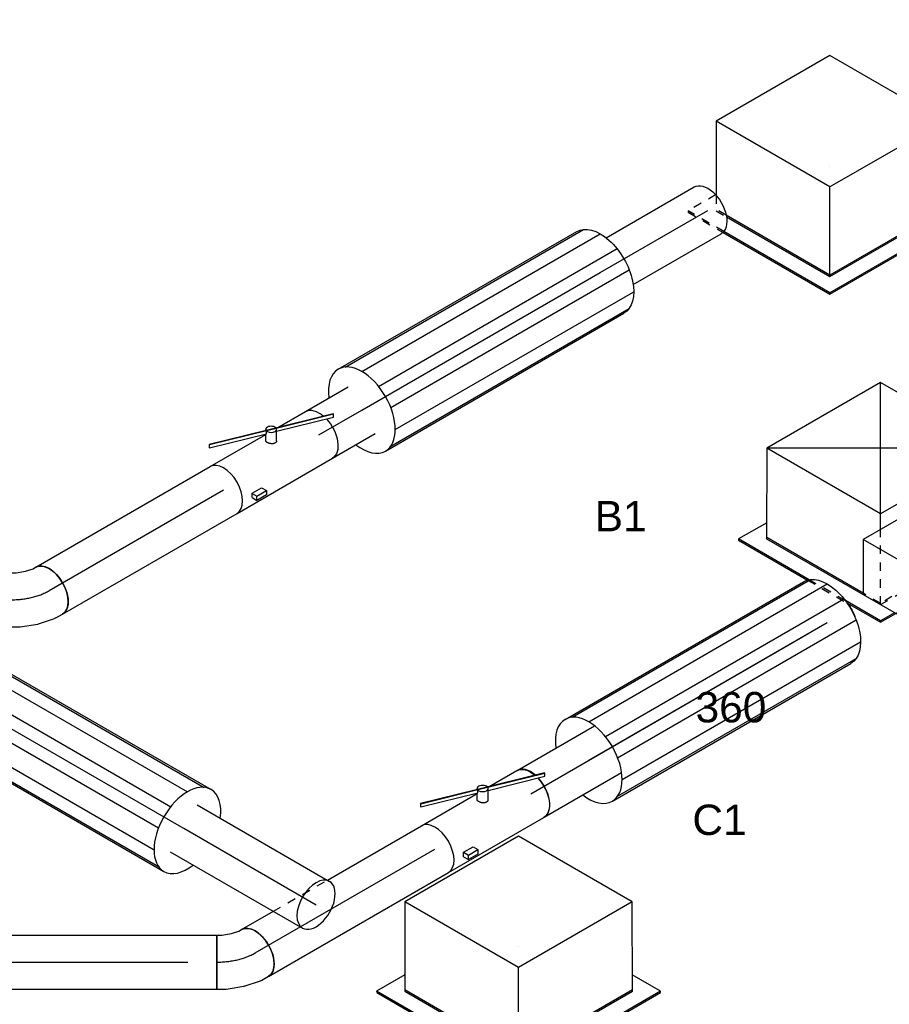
# Model space of a CAD drawing. Extents: x -132501 to 411300, y -42818 to 427495.
# Tile 191 of 256: x 29837 to 32415, y 176615 to 179534. Entities that reach past the tile are written whole.
import ezdxf
from ezdxf.enums import TextEntityAlignment as Align

# ---------------------------------------------------------------- set-up
doc = ezdxf.new("R2010")
doc.units = 0
doc.header["$LTSCALE"] = 50
doc.linetypes.add('CENTER2', pattern=[28.575, 19.05, -3.175, 3.175, -3.175])
doc.linetypes.add('STREEPJES', pattern=[0.1, 0.05, -0.05])
doc.layers.get('0').update_dxf_attribs({"linetype": 'CONTINUOUS'})
for name, color, linetype in [('WL570---_RETOUR', 112, 'CONTINUOUS'), ('WL570---_RETOUR_HL', 8, 'CONTINUOUS'), ('WL570---_RETOUR_RST', 2, 'CONTINUOUS'), ('WL570---_RETOUR_RST_HL', 1, 'CONTINUOUS'), ('WL570---_TOEVOER', 3, 'CONTINUOUS'), ('WL570---_TOEVOER_HL', 8, 'CONTINUOUS'), ('WL570---_TOEVOER_RST', 2, 'CONTINUOUS'), ('WL570---_TOEVOER_RST_HL', 1, 'CONTINUOUS'), ('WL5911--_D', 2, 'CONTINUOUS'), ('WM570---_RETOUR_PR', 1, 'CONTINUOUS'), ('WM570---_RETOUR_RST_PR', 1, 'CONTINUOUS'), ('WM570---_TOEVOER_PR', 1, 'CONTINUOUS'), ('WM570---_TOEVOER_RST_PR', 1, 'CONTINUOUS')]:
    doc.layers.add(name, color=color, linetype=linetype)
doc.styles.add('BURO-018', font='ARIAL.TTF', dxfattribs={"height": 63})
doc.styles.add('BURO-025', font='ARIAL.TTF', dxfattribs={"height": 125})

# ---------------------------------------------------------------- blocks, each defined once
blk = doc.blocks.new('*U1137')
at = {"color": 2, "ltscale": 10}
for p, q in [((-408.2, 140, 11659), (408.2, 140, 11659)), ((-387.3, 135.2, 11659), (429.2, 135.2, 11659)), ((-351.1, 99, 11659), (465.4, 99, 11659)), ((-330.2, 36.2, 11659), (486.3, 36.2, 11659)), ((-330.2, -36.2, 11659), (486.3, -36.2, 11659)), ((-351.1, -99, 11659), (465.4, -99, 11659)), ((-408.2, -140, 11659), (408.2, -140, 11659)), ((-387.3, -135.2, 11659), (429.2, -135.2, 11659))]:
    blk.add_line(p, q, dxfattribs=at)
for start_param, end_param in [(0, 0.962551), (3.141593, 6.283185), (2.179042, 3.141593)]:
    blk.add_ellipse((-408.2, 0, 11659), major_axis=(0, 140), ratio=0.57735, start_param=start_param, end_param=end_param, dxfattribs=at)
at = {"color": 2, "ltscale": 10, "extrusion": (-3.41963e-17, 8.3842e-17, -1)}
blk.add_ellipse((408.2, 0, 11659), major_axis=(0, 140), ratio=0.57735, start_param=0, end_param=3.141593, dxfattribs=at)
at = {"layer": 'WL570---_RETOUR_HL', "linetype": 'CENTER2'}
blk.add_line((-408.2, 0, 11659), (408.2, 0, 11659), dxfattribs=at)
at = {"layer": 'WM570---_RETOUR_PR', "color": 1, "style": 'BURO-018'}
blk.add_attdef('POSNR', text='', height=90, dxfattribs=at).set_placement((0, 0), align=Align.MIDDLE)
blk = doc.blocks.new('*U1138')
at = {"color": 0, "ltscale": 10}
for p, q in [((66.3, 80, 11947.7), (367.8, 80, 11947.7)), ((66.3, -80, 11947.7), (367.8, -80, 11947.7))]:
    blk.add_line(p, q, dxfattribs=at)
at = {"color": 0, "ltscale": 10, "extrusion": (-3.41963e-17, 8.3842e-17, -1)}
blk.add_ellipse((367.8, 0, 11947.7), major_axis=(0, 80), ratio=0.57735, start_param=0, end_param=3.141593, dxfattribs=at)
at = {"layer": 'WL570---_RETOUR_HL', "linetype": 'CENTER2'}
blk.add_line((0, 0, 11947.7), (367.8, 0, 11947.7), dxfattribs=at)
at = {"layer": 'WM570---_RETOUR_PR', "color": 1, "style": 'BURO-018'}
blk.add_attdef('POSNR', text='', height=90, dxfattribs=at).set_placement((0, 0), align=Align.MIDDLE)
blk = doc.blocks.new('*U1139')
at = {"color": 0, "ltscale": 10}
for p, q in [((0, 80, 11266.5), (146.9, 80, 11266.5)), ((0, -80, 11266.5), (146.9, -80, 11266.5))]:
    blk.add_line(p, q, dxfattribs=at)
at = {"layer": 'WL570---_RETOUR_HL', "linetype": 'CENTER2'}
blk.add_line((0, 0, 11266.5), (146.9, 0, 11266.5), dxfattribs=at)
at = {"layer": 'WM570---_RETOUR_PR', "color": 1, "style": 'BURO-018'}
blk.add_attdef('POSNR', text='', height=90, dxfattribs=at).set_placement((0, 0), align=Align.MIDDLE)
blk = doc.blocks.new('*U1180')
at = {"color": 0, "ltscale": 10}
for p, q in [((-225.8, 283.5, 12890.9), (-335.7, 93.1, 12890.9)), ((163.7, 283.5, 12890.9), (-225.8, 283.5, 12890.9)), ((-31, -53.7, 12890.9), (-225.8, 283.5, 12890.9)), ((358.4, -53.7, 12890.9), (163.7, 283.5, 12890.9)), ((-334.4, 95.5, 12890.9), (-336.2, 95.5, 12890.9)), ((-340.9, 23.4, 12890.9), (-163.7, -283.5, 12890.9)), ((-161.7, -280, 12890.9), (-339.4, 27.8, 12890.9)), ((-372.9, -11.8, 12890.9), (-189.8, -328.8, 12890.9)), ((-187.8, -325.3, 12890.9), (-369.4, -10.7, 12890.9)), ((-163.7, -283.5, 12890.9), (-31, -53.7, 12890.9)), ((358.4, -53.7, 12890.9), (-31, -53.7, 12890.9)), ((225.8, -283.5, 12890.9), (358.4, -53.7, 12890.9)), ((298, -325.3, 12890.9), (249.8, -241.8, 12890.9)), ((-163.7, -283.5, 12890.9), (225.8, -283.5, 12890.9)), ((227.8, -280, 12890.9), (-161.7, -280, 12890.9)), ((-189.8, -328.8, 12890.9), (-187.8, -325.3, 12890.9)), ((-189.8, -328.8, 12890.9), (296, -328.8, 12890.9)), ((298, -325.3, 12890.9), (-187.8, -325.3, 12890.9)), ((296, -328.8, 12890.9), (298, -325.3, 12890.9))]:
    blk.add_line(p, q, dxfattribs=at)
at = {"color": 8, "linetype": 'STREEPJES', "ltscale": 10}
for p, q in [((-430.7, 95.5, 12890.9), (-432.7, 91.9, 12890.9)), ((-432.7, 91.9, 12890.9), (-372.9, -11.8, 12890.9)), ((-336.2, 95.5, 12890.9), (-430.7, 95.5, 12890.9)), ((-369.4, -10.7, 12890.9), (-430.7, 95.5, 12890.9)), ((-335.7, 93.1, 12890.9), (-358.4, 53.7, 12890.9)), ((-358.4, 53.7, 12890.9), (-340.9, 23.4, 12890.9)), ((-339.4, 27.8, 12890.9), (-356.4, 57.3, 12890.9))]:
    blk.add_line(p, q, dxfattribs=at)
at = {"layer": 'WL570---_RETOUR_RST_HL', "linetype": 'CENTER2'}
blk.add_circle((0, 0, 12890.9), 0.075, dxfattribs=at)
at = {"layer": 'WL570---_RETOUR_RST', "color": 1, "style": 'BURO-018'}
for tag in ['MC', 'Q']:
    blk.add_attdef(tag, text='', height=90, dxfattribs=at).set_placement((0, 0), align=Align.MIDDLE)
at = {"layer": 'WM570---_RETOUR_RST_PR', "color": 1, "style": 'BURO-018'}
blk.add_attdef('POSNR', text='', height=90, dxfattribs=at).set_placement((0, 0), align=Align.MIDDLE)
blk = doc.blocks.new('*U1181')
at = {"color": 0, "ltscale": 10}
for p, q in [((-224.7, 285.3, 11513.9), (-359.5, 52, 11513.9)), ((164.7, 285.3, 11513.9), (-224.7, 285.3, 11513.9)), ((-30, -52, 11513.9), (-224.7, 285.3, 11513.9)), ((359.5, -52, 11513.9), (-224.7, 285.3, 11513.9)), ((-30, -52, 11513.9), (164.7, 285.3, 11513.9)), ((359.5, -52, 11513.9), (164.7, 285.3, 11513.9)), ((-431.7, 93.7, 11513.9), (-433.8, 90.2, 11513.9)), ((-433.8, 90.2, 11513.9), (-315.9, -114, 11513.9)), ((-335.4, 93.7, 11513.9), (-431.7, 93.7, 11513.9)), ((-310.9, -115.6, 11513.9), (-431.7, 93.7, 11513.9)), ((-359.5, 52, 11513.9), (-164.7, -285.3, 11513.9)), ((-192.4, -230.4, 11513.9), (-357.4, 55.5, 11513.9)), ((-53.3, -92.3, 11513.9), (-30, -52, 11513.9)), ((359.5, -52, 11513.9), (-30, -52, 11513.9)), ((336.2, -92.3, 11513.9), (359.5, -52, 11513.9)), ((-188.8, -327, 11513.9), (-248.9, -223, 11513.9)), ((-247.4, -232.6, 11513.9), (-190.9, -330.6, 11513.9)), ((-190.9, -330.6, 11513.9), (-188.8, -327, 11513.9)), ((-190.9, -330.6, 11513.9), (-138.3, -330.6, 11513.9)), ((-140.4, -327, 11513.9), (-188.8, -327, 11513.9))]:
    blk.add_line(p, q, dxfattribs=at)
at = {"color": 8, "linetype": 'STREEPJES', "ltscale": 10}
for p, q in [((-315.9, -114, 11513.9), (-247.4, -232.6, 11513.9)), ((-248.9, -223, 11513.9), (-310.9, -115.6, 11513.9)), ((-164.6, -285.1, 11513.9), (-53.3, -92.3, 11513.9)), ((224.7, -285.3, 11513.9), (336.2, -92.3, 11513.9)), ((-162.7, -281.8, 11513.9), (-192.4, -230.4, 11513.9)), ((297, -327, 11513.9), (248.8, -243.6, 11513.9)), ((-164.5, -285.3, 11513.9), (224.7, -285.3, 11513.9)), ((226.8, -281.8, 11513.9), (-162.7, -281.8, 11513.9)), ((297, -327, 11513.9), (-140.4, -327, 11513.9)), ((-138.3, -330.6, 11513.9), (295, -330.6, 11513.9)), ((295, -330.6, 11513.9), (297, -327, 11513.9))]:
    blk.add_line(p, q, dxfattribs=at)
at = {"layer": 'WL570---_TOEVOER_RST_HL', "linetype": 'CENTER2'}
blk.add_circle((0, 0, 11513.9), 0.075, dxfattribs=at)
at = {"layer": 'WL570---_TOEVOER_RST', "color": 1, "style": 'BURO-018'}
for tag in ['MC', 'Q']:
    blk.add_attdef(tag, text='', height=90, dxfattribs=at).set_placement((0, 0), align=Align.MIDDLE)
at = {"layer": 'WM570---_TOEVOER_RST_PR', "color": 1, "style": 'BURO-018'}
blk.add_attdef('POSNR', text='', height=90, dxfattribs=at).set_placement((0, 0), align=Align.MIDDLE)
blk = doc.blocks.new('*U1191')
at = {"color": 0, "ltscale": 10}
for p, q in [((0, 80, 9617.2), (453, 80, 9617.2)), ((0, -80, 9617.2), (453, -80, 9617.2))]:
    blk.add_line(p, q, dxfattribs=at)
for start_param, end_param in [(3.141593, 6.283185), (0, 3.141593)]:
    blk.add_ellipse((453, 0, 9617.2), major_axis=(0, -80), ratio=0.57735, start_param=start_param, end_param=end_param, dxfattribs=at)
at = {"layer": 'WL570---_RETOUR_HL', "linetype": 'CENTER2'}
blk.add_line((0, 0, 9617.2), (453, 0, 9617.2), dxfattribs=at)
at = {"layer": 'WM570---_RETOUR_PR', "color": 1, "style": 'BURO-018'}
blk.add_attdef('POSNR', text='', height=90, dxfattribs=at).set_placement((0, 0), align=Align.MIDDLE)
blk = doc.blocks.new('*U1199')
at = {"color": 0, "ltscale": 10}
for p, q in [((0, 80, 9350.3), (1062.8, 80, 9350.3)), ((0, -80, 9350.3), (0, 80, 9350.3)), ((1487, 80, 9350.3), (2467.7, 80, 9350.3)), ((2467.7, 80, 9350.3), (2467.7, -80, 9350.3)), ((0, -80, 9350.3), (2467.7, -80, 9350.3))]:
    blk.add_line(p, q, dxfattribs=at)
at = {"color": 8, "linetype": 'STREEPJES', "ltscale": 10}
blk.add_line((1062.8, 80, 9350.3), (1487, 80, 9350.3), dxfattribs=at)
at = {"layer": 'WL570---_TOEVOER_HL', "linetype": 'CENTER2'}
blk.add_line((0, 0, 9350.3), (2467.7, 0, 9350.3), dxfattribs=at)
at = {"layer": 'WM570---_TOEVOER_PR', "color": 1, "style": 'BURO-018'}
blk.add_attdef('POSNR', text='', height=90, dxfattribs=at).set_placement((0, 0), align=Align.MIDDLE)
blk = doc.blocks.new('*U1200')
at = {"color": 0, "ltscale": 10}
for p, q in [((-23.4, 84.3, 9350.3), (-1, 91.8, 9350.3)), ((-1, 91.8, 9350.3), (6.9, 96.3, 9350.3)), ((-66.3, 80, 9350.3), (-51.4, 80, 9350.3)), ((-66.3, -80, 9350.3), (-66.3, 80, 9350.3)), ((-51.4, 80, 9350.3), (-23.4, 84.3, 9350.3)), ((15, -71.5, 9350.3), (63, -55.5, 9350.3)), ((66.7, -53.9, 9350.3), (86.9, -42.2, 9350.3)), ((-66.3, -80, 9350.3), (-39.1, -80, 9350.3)), ((-39.1, -80, 9350.3), (-39, -80, 9350.3)), ((-39, -80, 9350.3), (13.7, -71.8, 9350.3)), ((15, -71.5, 9350.3), (13.7, -71.8, 9350.3))]:
    blk.add_line(p, q, dxfattribs=at)
at = {"color": 0, "ltscale": 10, "extrusion": (1.81808e-30, -8.75812e-47, -1)}
blk.add_ellipse((46.9, 27.1, 9350.3), major_axis=(-40, 69.3), ratio=0.57735, start_param=0, end_param=3.141593, dxfattribs=at)
at = {"color": 0, "ltscale": 10}
blk.add_ellipse((32, 18.5, 9350.3), major_axis=(32.9, -73.2), ratio=0.497511, start_param=6.232846, end_param=6.333525, dxfattribs=at)
at = {"layer": 'WL570---_TOEVOER_HL', "linetype": 'CENTER2'}
blk.add_ellipse((-66.3, 92.4, 9350.3), major_axis=(160.1, 0), ratio=0.57735, start_param=4.712389, end_param=5.497787, dxfattribs=at)
at = {"layer": 'WM570---_TOEVOER_PR', "color": 1, "style": 'BURO-018'}
blk.add_attdef('POSNR', text='', height=90, dxfattribs=at).set_placement((0, 0), align=Align.MIDDLE)
blk = doc.blocks.new('*U1201')
at = {"color": 0, "ltscale": 10}
for p, q in [((0, 80, 9388.5), (108.8, 80, 9388.5)), ((293.6, 80, 9388.5), (615.9, 80, 9388.5)), ((0, -80, 9388.5), (615.9, -80, 9388.5))]:
    blk.add_line(p, q, dxfattribs=at)
at = {"color": 8, "linetype": 'STREEPJES', "ltscale": 10}
blk.add_line((108.8, 80, 9388.5), (293.6, 80, 9388.5), dxfattribs=at)
at = {"color": 0, "ltscale": 10}
blk.add_ellipse((0, 0, 9388.5), major_axis=(0, 80), ratio=0.57735, start_param=3.141593, end_param=6.283185, dxfattribs=at)
at = {"layer": 'WL570---_TOEVOER_HL', "linetype": 'CENTER2'}
blk.add_line((0, 0, 9388.5), (615.9, 0, 9388.5), dxfattribs=at)
at = {"layer": 'WM570---_TOEVOER_PR', "color": 1, "style": 'BURO-018'}
blk.add_attdef('POSNR', text='', height=90, dxfattribs=at).set_placement((0, 0), align=Align.MIDDLE)
blk = doc.blocks.new('*U1202')
at = {"color": 0, "ltscale": 10}
for p, q in [((-8.5, 145.3, 10521.1), (-4, 153.1, 10521.1)), ((-46.2, 109.9, 10521.1), (-24.2, 127.6, 10521.1)), ((-24.2, 127.6, 10521.1), (-8.5, 145.3, 10521.1)), ((-98.4, 84.7, 10521.1), (-72, 95, 10521.1)), ((-72, 95, 10521.1), (-46.2, 109.9, 10521.1)), ((-130.6, 80, 10521.1), (-121.5, 80, 10521.1)), ((-121.5, 80, 10521.1), (-98.4, 84.7, 10521.1)), ((123, 53, 10521.1), (134.6, 73.1, 10521.1)), ((87, 11.8, 10521.1), (120.6, 49.7, 10521.1)), ((44.5, -22.5, 10521.1), (86.1, 10.9, 10521.1)), ((86.1, 10.9, 10521.1), (87, 11.8, 10521.1)), ((-2.6, -49.7, 10521.1), (44.4, -22.6, 10521.1)), ((44.5, -22.5, 10521.1), (44.4, -22.6, 10521.1)), ((-52.5, -69.1, 10521.1), (-2.8, -49.8, 10521.1)), ((-2.6, -49.7, 10521.1), (-2.8, -49.8, 10521.1)), ((-130.6, -80, 10521.1), (-107.4, -80, 10521.1)), ((-103.4, -79.6, 10521.1), (-53.8, -69.4, 10521.1)), ((-53.8, -69.4, 10521.1), (-52.5, -69.1, 10521.1))]:
    blk.add_line(p, q, dxfattribs=at)
at = {"color": 0, "ltscale": 10, "extrusion": (1.38778e-17, -1.20185e-16, -1)}
for centre, major_axis, ratio, start_param, end_param in [((65.3, 113.1, 10521.1), (-69.3, 40), 0.57735, 0, 3.141593), ((-130.6, 0, 10521.1), (0, -80), 0.57735, 0, 3.141593), ((56.7, 98.2, 10521.1), (65.1, -47), 0.497511, 6.232846, 6.333525), ((-113.4, 0, 10521.1), (8.1, -79.9), 0.497511, 6.232846, 6.333525)]:
    blk.add_ellipse(centre, major_axis=major_axis, ratio=ratio, start_param=start_param, end_param=end_param, dxfattribs=at)
at = {"layer": 'WL570---_RETOUR_HL', "linetype": 'CENTER2'}
blk.add_ellipse((-65.3, 113.1, 10521.1), major_axis=(138.6, 80), ratio=0.57735, start_param=3.926991, end_param=5.497787, dxfattribs=at)
at = {"layer": 'WM570---_RETOUR_PR', "color": 1, "style": 'BURO-018'}
blk.add_attdef('POSNR', text='', height=90, dxfattribs=at).set_placement((0, 0), align=Align.MIDDLE)
blk = doc.blocks.new('*U1204')
at = {"color": 0, "ltscale": 10}
for p, q in [((0, 80, 10613.5), (596.9, 80, 10613.5)), ((0, -80, 10613.5), (596.9, -80, 10613.5))]:
    blk.add_line(p, q, dxfattribs=at)
blk.add_ellipse((0, 0, 10613.5), major_axis=(0, 80), ratio=0.57735, start_param=3.141593, end_param=6.283185, dxfattribs=at)
at = {"layer": 'WL570---_RETOUR_HL', "linetype": 'CENTER2'}
blk.add_line((0, 0, 10613.5), (596.9, 0, 10613.5), dxfattribs=at)
at = {"layer": 'WM570---_RETOUR_PR', "color": 1, "style": 'BURO-018'}
blk.add_attdef('POSNR', text='', height=90, dxfattribs=at).set_placement((0, 0), align=Align.MIDDLE)
blk = doc.blocks.new('*U1205')
at = {"color": 2, "ltscale": 10}
for p, q in [((-133.1, 138.3, 11151), (-137.4, 130.7, 11151)), ((-137.4, 130.7, 11151), (-137.2, 129, 11151)), ((-137.2, 129, 11151), (-132.9, 136.5, 11151)), ((-137.2, 129, 11151), (30.2, 80.6, 11151)), ((34.4, 89.9, 11151), (-133.1, 138.3, 11151)), ((-132.9, 136.5, 11151), (-133.1, 138.3, 11151)), ((34.6, 88.2, 11151), (-132.9, 136.5, 11151)), ((30.2, 80.6, 11151), (34.6, 88.2, 11151)), ((33.6, 90.1, 11151), (35.1, 92.9, 11151)), ((34.6, 88.2, 11151), (34.4, 89.9, 11151)), ((230.8, 33.2, 11151), (34.4, 89.9, 11151)), ((35.5, 87.9, 11151), (34.6, 88.2, 11151)), ((231, 31.5, 11151), (35.5, 87.9, 11151)), ((-163.3, 80, 11151), (27.7, 80, 11151)), ((18.5, 64, 11151), (27.7, 80, 11151)), ((27.7, 80, 11151), (28.4, 81.2, 11151)), ((45.7, 47.1, 11151), (62.8, 76.9, 11151)), ((60.1, 72, 11151), (226.7, 23.9, 11151)), ((68.7, 80, 11151), (163.3, 80, 11151)), ((226.7, 23.9, 11151), (231, 31.5, 11151)), ((231, 31.5, 11151), (230.8, 33.2, 11151)), ((-94.9, -50.6, 11151), (-62.2, -50.6, 11151)), ((-94.9, -50.6, 11151), (-94.5, -51.3, 11151)), ((-94.5, -51.3, 11151), (-86.5, -65.1, 11151)), ((-62.2, -50.6, 11151), (-53.9, -65.1, 11151)), ((-163.3, -80, 11151), (163.3, -80, 11151)), ((-101.4, -61.9, 11151), (-93.1, -76.4, 11151)), ((-93.1, -76.4, 11151), (-86.5, -65.1, 11151)), ((-60.4, -76.4, 11151), (-93.1, -76.4, 11151)), ((-86.5, -65.1, 11151), (-53.9, -65.1, 11151)), ((-53.9, -65.1, 11151), (-60.4, -76.4, 11151))]:
    blk.add_line(p, q, dxfattribs=at)
for centre, major_axis, start_param, end_param in [((49, 84.9, 11151), (13.9, -8), 3.141593, 6.283185), ((49, 84.9, 11151), (13.9, -8), 0, 3.141593), ((-163.3, 0, 11151), (0, 80), 3.141593, 6.283185), ((-130.6, 0, 11151), (0, -80), 0.685231, 0.885566)]:
    blk.add_ellipse(centre, major_axis=major_axis, ratio=0.57735, start_param=start_param, end_param=end_param, dxfattribs=at)
at = {"color": 2, "ltscale": 10, "extrusion": (-3.41963e-17, 8.3842e-17, -1)}
for start_param, end_param in [(0, 1.02863), (1.18859, 3.141593)]:
    blk.add_ellipse((163.3, 0, 11151), major_axis=(0, 80), ratio=0.57735, start_param=start_param, end_param=end_param, dxfattribs=at)
at = {"color": 2, "ltscale": 10}
blk.add_spline([(45.6, 47.1, 11151), (44.8, 46.3, 11151), (44, 45.6, 11151), (43, 45.1, 11151), (41.9, 44.6, 11151), (40.8, 44.3, 11151), (39.5, 44.2, 11151), (38.2, 44.1, 11151), (36.8, 44.2, 11151), (35.4, 44.5, 11151), (34, 44.8, 11151), (32.6, 45.3, 11151), (31.2, 46, 11151), (29.8, 46.7, 11151), (28.4, 47.5, 11151), (27.1, 48.5, 11151), (25.8, 49.5, 11151), (24.5, 50.5, 11151), (23.4, 51.6, 11151), (22.3, 52.8, 11151), (21.4, 54, 11151), (20.5, 55.1, 11151), (19.8, 56.3, 11151), (19.1, 57.4, 11151), (18.6, 58.5, 11151), (18.3, 59.6, 11151), (18, 60.6, 11151), (17.9, 61.6, 11151), (18, 62.5, 11151), (18.1, 63.3, 11151), (18.5, 64, 11151)], degree=3, dxfattribs=at)
at = {"layer": 'WM570---_RETOUR_PR', "color": 1, "style": 'BURO-018'}
blk.add_attdef('POSNR', text='', height=90, dxfattribs=at).set_placement((0, 0), align=Align.MIDDLE)
blk = doc.blocks.new('*U1208')
at = {"color": 0, "ltscale": 10}
for p, q in [((-225.8, 283.5, 9619.3), (-358.4, 53.7, 9619.3)), ((163.7, 283.5, 9619.3), (-225.8, 283.5, 9619.3)), ((-31, -53.7, 9619.3), (-225.8, 283.5, 9619.3)), ((358.4, -53.7, 9619.3), (163.7, 283.5, 9619.3)), ((-430.7, 95.5, 9619.3), (-432.7, 91.9, 9619.3)), ((-432.7, 91.9, 9619.3), (-189.8, -328.8, 9619.3)), ((-334.4, 95.5, 9619.3), (-430.7, 95.5, 9619.3)), ((-187.8, -325.3, 9619.3), (-430.7, 95.5, 9619.3)), ((-358.4, 53.7, 9619.3), (-163.7, -283.5, 9619.3)), ((-161.7, -280, 9619.3), (-356.4, 57.3, 9619.3)), ((-163.7, -283.5, 9619.3), (-31, -53.7, 9619.3)), ((358.4, -53.7, 9619.3), (-31, -53.7, 9619.3)), ((225.8, -283.5, 9619.3), (358.4, -53.7, 9619.3)), ((298, -325.3, 9619.3), (249.8, -241.8, 9619.3)), ((-163.7, -283.5, 9619.3), (225.8, -283.5, 9619.3)), ((227.8, -280, 9619.3), (-161.7, -280, 9619.3)), ((-189.8, -328.8, 9619.3), (-187.8, -325.3, 9619.3)), ((-189.8, -328.8, 9619.3), (296, -328.8, 9619.3)), ((298, -325.3, 9619.3), (-187.8, -325.3, 9619.3)), ((296, -328.8, 9619.3), (298, -325.3, 9619.3))]:
    blk.add_line(p, q, dxfattribs=at)
at = {"layer": 'WL570---_RETOUR_RST_HL', "linetype": 'CENTER2'}
blk.add_circle((0, 0, 9619.3), 0.075, dxfattribs=at)
at = {"layer": 'WL570---_RETOUR_RST', "color": 1, "style": 'BURO-018'}
for tag in ['MC', 'Q']:
    blk.add_attdef(tag, text='', height=90, dxfattribs=at).set_placement((0, 0), align=Align.MIDDLE)
at = {"layer": 'WM570---_RETOUR_RST_PR', "color": 1, "style": 'BURO-018'}
blk.add_attdef('POSNR', text='', height=90, dxfattribs=at).set_placement((0, 0), align=Align.MIDDLE)
blk = doc.blocks.new('*U1209')
at = {"color": 2, "ltscale": 10}
for p, q in [((-133.1, 138.3, 9939.5), (-137.4, 130.7, 9939.5)), ((-137.4, 130.7, 9939.5), (-137.2, 129, 9939.5)), ((-137.2, 129, 9939.5), (-132.9, 136.5, 9939.5)), ((-137.2, 129, 9939.5), (30.2, 80.6, 9939.5)), ((34.4, 89.9, 9939.5), (-133.1, 138.3, 9939.5)), ((-132.9, 136.5, 9939.5), (-133.1, 138.3, 9939.5)), ((34.6, 88.2, 9939.5), (-132.9, 136.5, 9939.5)), ((30.2, 80.6, 9939.5), (34.6, 88.2, 9939.5)), ((33.6, 90.1, 9939.5), (35.1, 92.9, 9939.5)), ((34.6, 88.2, 9939.5), (34.4, 89.9, 9939.5)), ((230.8, 33.2, 9939.5), (34.4, 89.9, 9939.5)), ((35.5, 87.9, 9939.5), (34.6, 88.2, 9939.5)), ((231, 31.5, 9939.5), (35.5, 87.9, 9939.5)), ((-163.3, 80, 9939.5), (27.7, 80, 9939.5)), ((18.5, 64, 9939.5), (27.7, 80, 9939.5)), ((27.7, 80, 9939.5), (28.4, 81.2, 9939.5)), ((45.7, 47.1, 9939.5), (62.8, 76.9, 9939.5)), ((60.1, 72, 9939.5), (226.7, 23.9, 9939.5)), ((68.7, 80, 9939.5), (163.3, 80, 9939.5)), ((226.7, 23.9, 9939.5), (231, 31.5, 9939.5)), ((231, 31.5, 9939.5), (230.8, 33.2, 9939.5)), ((-94.9, -50.6, 9939.5), (-62.2, -50.6, 9939.5)), ((-94.9, -50.6, 9939.5), (-86.5, -65.1, 9939.5)), ((-62.2, -50.6, 9939.5), (-53.9, -65.1, 9939.5)), ((-163.3, -80, 9939.5), (163.3, -80, 9939.5)), ((-101.4, -61.9, 9939.5), (-93.1, -76.4, 9939.5)), ((-93.1, -76.4, 9939.5), (-86.5, -65.1, 9939.5)), ((-60.4, -76.4, 9939.5), (-93.1, -76.4, 9939.5)), ((-86.5, -65.1, 9939.5), (-53.9, -65.1, 9939.5)), ((-53.9, -65.1, 9939.5), (-60.4, -76.4, 9939.5))]:
    blk.add_line(p, q, dxfattribs=at)
for centre, major_axis, start_param, end_param in [((49, 84.9, 9939.5), (13.9, -8), 3.141593, 6.283185), ((49, 84.9, 9939.5), (13.9, -8), 0, 3.141593), ((-163.3, 0, 9939.5), (0, 80), 3.141593, 6.283185), ((-130.6, 0, 9939.5), (0, -80), 0.685231, 0.885566)]:
    blk.add_ellipse(centre, major_axis=major_axis, ratio=0.57735, start_param=start_param, end_param=end_param, dxfattribs=at)
at = {"color": 2, "ltscale": 10, "extrusion": (-3.41963e-17, 8.3842e-17, -1)}
for start_param, end_param in [(0, 1.02863), (1.18859, 3.141593)]:
    blk.add_ellipse((163.3, 0, 9939.5), major_axis=(0, 80), ratio=0.57735, start_param=start_param, end_param=end_param, dxfattribs=at)
at = {"color": 2, "ltscale": 10}
blk.add_spline([(45.6, 47.1, 9939.5), (44.8, 46.3, 9939.5), (44, 45.6, 9939.5), (43, 45.1, 9939.5), (41.9, 44.6, 9939.5), (40.8, 44.3, 9939.5), (39.5, 44.2, 9939.5), (38.2, 44.1, 9939.5), (36.8, 44.2, 9939.5), (35.4, 44.5, 9939.5), (34, 44.8, 9939.5), (32.6, 45.3, 9939.5), (31.2, 46, 9939.5), (29.8, 46.7, 9939.5), (28.4, 47.5, 9939.5), (27.1, 48.5, 9939.5), (25.8, 49.5, 9939.5), (24.5, 50.5, 9939.5), (23.4, 51.6, 9939.5), (22.3, 52.8, 9939.5), (21.4, 54, 9939.5), (20.5, 55.1, 9939.5), (19.8, 56.3, 9939.5), (19.1, 57.4, 9939.5), (18.6, 58.5, 9939.5), (18.3, 59.6, 9939.5), (18, 60.6, 9939.5), (17.9, 61.6, 9939.5), (18, 62.5, 9939.5), (18.1, 63.3, 9939.5), (18.5, 64, 9939.5)], degree=3, dxfattribs=at)
at = {"layer": 'WM570---_TOEVOER_PR', "color": 1, "style": 'BURO-018'}
blk.add_attdef('POSNR', text='', height=90, dxfattribs=at).set_placement((0, 0), align=Align.MIDDLE)
blk = doc.blocks.new('*U1212')
at = {"color": 2, "ltscale": 10}
for p, q in [((-408.2, 140, 10485), (408.2, 140, 10485)), ((-387.3, 135.2, 10485), (429.2, 135.2, 10485)), ((-351.1, 99, 10485), (465.4, 99, 10485)), ((-330.2, 36.2, 10485), (486.3, 36.2, 10485)), ((-330.2, -36.2, 10485), (486.3, -36.2, 10485)), ((-351.1, -99, 10485), (465.4, -99, 10485)), ((-408.2, -140, 10485), (408.2, -140, 10485)), ((-387.3, -135.2, 10485), (429.2, -135.2, 10485))]:
    blk.add_line(p, q, dxfattribs=at)
for start_param, end_param in [(0, 0.962551), (3.141593, 6.283185), (2.179042, 3.141593)]:
    blk.add_ellipse((-408.2, 0, 10485), major_axis=(0, 140), ratio=0.57735, start_param=start_param, end_param=end_param, dxfattribs=at)
at = {"color": 2, "ltscale": 10, "extrusion": (-3.41963e-17, 8.3842e-17, -1)}
for centre, major_axis, start_param, end_param in [((408.2, 0, 10485), (0, 140), 0, 3.141593), ((446.4, 0, 10485), (0, 76), 1.230269, 1.911324)]:
    blk.add_ellipse(centre, major_axis=major_axis, ratio=0.57735, start_param=start_param, end_param=end_param, dxfattribs=at)
at = {"layer": 'WL570---_TOEVOER_HL', "linetype": 'CENTER2'}
blk.add_line((-408.2, 0, 10485), (408.2, 0, 10485), dxfattribs=at)
at = {"layer": 'WM570---_TOEVOER_PR', "color": 1, "style": 'BURO-018'}
blk.add_attdef('POSNR', text='', height=90, dxfattribs=at).set_placement((0, 0), align=Align.MIDDLE)
blk = doc.blocks.new('*U1218')
at = {"color": 2, "ltscale": 10}
for p, q in [((-429.2, 135.2, 9896.9), (387.3, 135.2, 9896.9)), ((-408.2, 140, 9896.9), (408.2, 140, 9896.9)), ((-465.4, 99, 9896.9), (351.1, 99, 9896.9)), ((-486.3, 36.2, 9896.9), (330.2, 36.2, 9896.9)), ((-486.3, -36.2, 9896.9), (330.2, -36.2, 9896.9)), ((-465.4, -99, 9896.9), (351.1, -99, 9896.9)), ((-429.2, -135.2, 9896.9), (387.3, -135.2, 9896.9)), ((-408.2, -140, 9896.9), (408.2, -140, 9896.9))]:
    blk.add_line(p, q, dxfattribs=at)
at = {"color": 2, "ltscale": 10, "extrusion": (2.57628e-17, -4.92246e-17, -1)}
blk.add_ellipse((-408.2, 0, 9896.9), major_axis=(0, -140), ratio=0.57735, start_param=0, end_param=3.141593, dxfattribs=at)
at = {"color": 2, "ltscale": 10}
for start_param, end_param in [(3.141593, 6.283185), (2.179042, 3.141593), (0, 0.962551)]:
    blk.add_ellipse((408.2, 0, 9896.9), major_axis=(0, -140), ratio=0.57735, start_param=start_param, end_param=end_param, dxfattribs=at)
at = {"layer": 'WL570---_RETOUR_HL', "linetype": 'CENTER2'}
blk.add_line((-408.2, 0, 9896.9), (408.2, 0, 9896.9), dxfattribs=at)
at = {"layer": 'WM570---_RETOUR_PR', "color": 1, "style": 'BURO-018'}
blk.add_attdef('POSNR', text='', height=90, dxfattribs=at).set_placement((0, 0), align=Align.MIDDLE)
blk = doc.blocks.new('*U1221')
at = {"color": 0, "ltscale": 10}
for p, q in [((0, 80, 10055.8), (-0.6, 80, 10055.8)), ((0, 80, 10055.8), (265, 80, 10055.8)), ((-0.6, -80, 10055.8), (0, -80, 10055.8)), ((0, -80, 10055.8), (265, -80, 10055.8))]:
    blk.add_line(p, q, dxfattribs=at)
for start_param, end_param in [(5.249185, 6.283185), (3.141593, 5.089811)]:
    blk.add_ellipse((0, 0, 10055.8), major_axis=(0, 80), ratio=0.57735, start_param=start_param, end_param=end_param, dxfattribs=at)
at = {"layer": 'WL570---_TOEVOER_HL', "linetype": 'CENTER2'}
blk.add_line((0, 0, 10055.8), (1039.3, 0, 10055.8), dxfattribs=at)
at = {"layer": 'WM570---_TOEVOER_PR', "color": 1, "style": 'BURO-018'}
blk.add_attdef('POSNR', text='', height=90, dxfattribs=at).set_placement((0, 0), align=Align.MIDDLE)
blk = doc.blocks.new('*U1223')
at = {"color": 2, "ltscale": 10}
for p, q in [((-449.1, 282.8, 10712.2), (-530.7, 141.4, 10712.2)), ((285.8, 282.8, 10712.2), (-449.1, 282.8, 10712.2)), ((-204.1, -141.4, 10712.2), (-449.1, 282.8, 10712.2)), ((530.7, -141.4, 10712.2), (285.8, 282.8, 10712.2)), ((-530.7, 141.4, 10712.2), (-285.8, -282.8, 10712.2)), ((-285.8, -282.8, 10712.2), (-204.1, -141.4, 10712.2)), ((530.7, -141.4, 10712.2), (-204.1, -141.4, 10712.2)), ((449.1, -282.8, 10712.2), (530.7, -141.4, 10712.2)), ((-285.8, -282.8, 10712.2), (59.8, -282.8, 10712.2)), ((253.7, -282.8, 10712.2), (449.1, -282.8, 10712.2))]:
    blk.add_line(p, q, dxfattribs=at)
at = {"color": 8, "linetype": 'STREEPJES', "ltscale": 10}
blk.add_line((59.8, -282.8, 10712.2), (253.7, -282.8, 10712.2), dxfattribs=at)
at = {"layer": 'WL5911--_D', "color": 2, "style": 'BURO-025'}
blk.add_attdef('POSNR', text='', height=125, dxfattribs=at).set_placement((0, 0), align=Align.MIDDLE)

msp = doc.modelspace()

# ---------------------------------------------------------------- block references
at = {"layer": 'WL570---_RETOUR'}
for name, p, rotation in [('*U1138', (31558.1831, 178784.6323, -11947.7115), 29.99999999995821), ('*U1137', (31204.6297, 178580.5082, -11659.0364), 29.99999999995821), ('*U1205', (30582.4621, 178221.2995, -11151.0386), 29.99999999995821), ('*U1139', (30723.8834, 178302.9492, -11266.5087), 29.99999999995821), ('*U1204', (29924.1314, 177841.2121, -10613.5139), 29.99999999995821), ('*U1202', (29810.9943, 177775.8924, -10521.1378), 330.0000000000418), ('*U1218', (29980.5564, 177334.4956, -9896.9084), 330.0000000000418), ('*U1191', (30323.104, 177136.7256, -9617.2194), 330.0000000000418)]:
    msp.add_blockref(name, p, dxfattribs=dict(at, rotation=rotation))
at = {"layer": 'WL570---_RETOUR_RST'}
ref = msp.add_blockref('*U1180', (32239.0449, 179099.8757, -12890.9287), dxfattribs=dict(at, rotation=29.99999999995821))
ref.add_attrib('Q', '360', dxfattribs={"color": 1, "height": 90, "style": 'BURO-018'}).set_placement((32834.7734, 178724.2873), align=Align.MIDDLE)
ref.add_attrib('MC', 'C1', dxfattribs={"color": 1, "height": 90, "style": 'BURO-018'}).set_placement((32834.7734, 179475.4641), align=Align.MIDDLE)
ref = msp.add_blockref('*U1208', (31315.8431, 176786.4974, -9619.3178), dxfattribs=dict(at, rotation=29.99999999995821))
ref.add_attrib('Q', '360', dxfattribs={"color": 1, "height": 90, "style": 'BURO-018'}).set_placement((31911.5716, 176410.909), align=Align.MIDDLE)
ref.add_attrib('MC', 'C1', dxfattribs={"color": 1, "height": 90, "style": 'BURO-018'}).set_placement((31911.5716, 177162.0859), align=Align.MIDDLE)
at = {"layer": 'WL570---_TOEVOER', "rotation": 29.99999999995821}
for name, p in [('*U1212', (31877.4231, 177542.5092, -10484.9639)), ('*U1221', (31351.7819, 177239.0301, -10055.7797)), ('*U1209', (31209.3651, 177156.8057, -9939.4968)), ('*U1201', (30534.5878, 176767.2229, -9388.5435))]:
    msp.add_blockref(name, p, dxfattribs=at)
at = {"layer": 'WL570---_TOEVOER'}
for name, p in [('*U1200', (30487.7067, 176740.156, -9350.2652)), ('*U1199', (27953.7069, 176740.156, -9350.2652))]:
    msp.add_blockref(name, p, dxfattribs=at)
at = {"layer": 'WL570---_TOEVOER_RST'}
ref = msp.add_blockref('*U1181', (32388.7141, 178129.2393, -11513.9114), dxfattribs=dict(at, rotation=29.99999999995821))
ref.add_attrib('Q', '360', dxfattribs={"color": 1, "height": 90, "style": 'BURO-018'}).set_placement((31945.51, 177495.7256), align=Align.MIDDLE)
ref.add_attrib('MC', 'B1', dxfattribs={"color": 1, "height": 90, "style": 'BURO-018'}).set_placement((31618.4731, 178062.1701), align=Align.MIDDLE)
at = {"layer": 'WL5911--_D', "rotation": 29.99999999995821}
msp.add_blockref('*U1223', (32867.6495, 177972.62, -10712.1813), dxfattribs=at)

doc.saveas('drawing.dxf')
